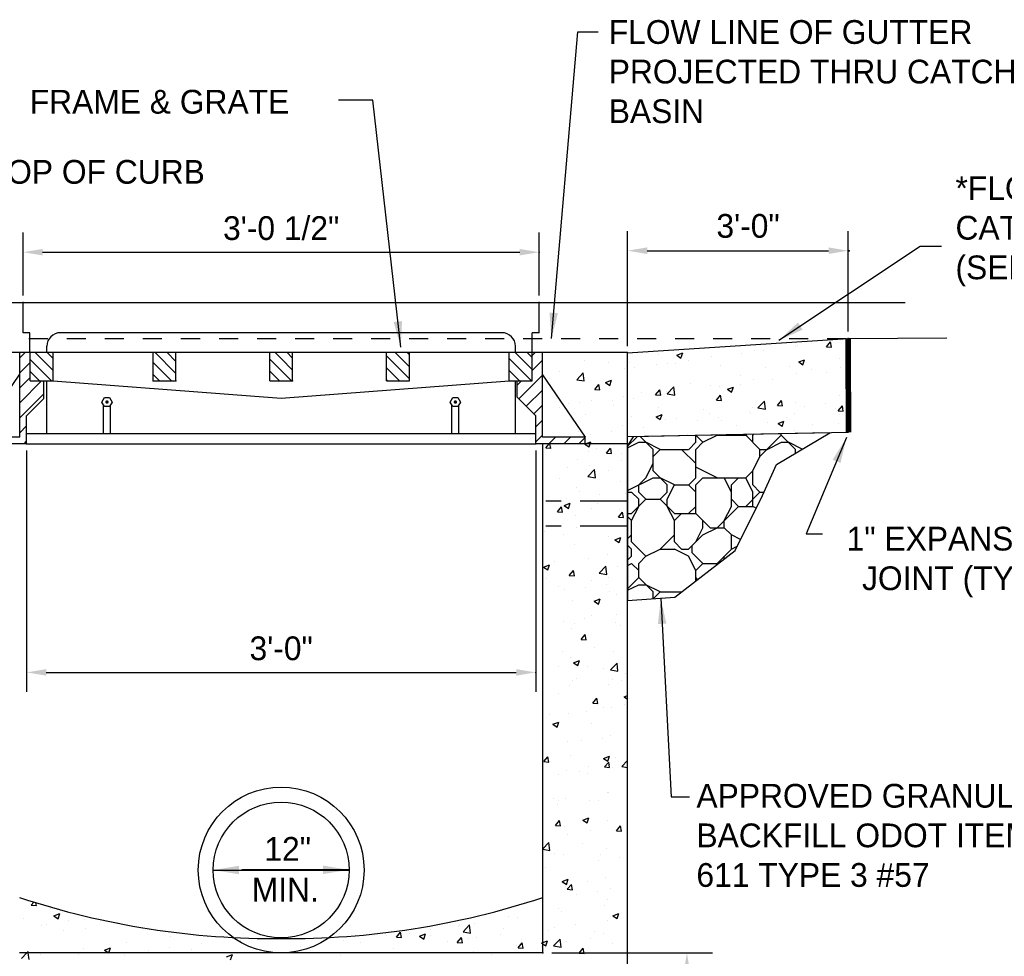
# Model space of a CAD drawing. Header units: feet. Extents: x 6 to 192, y 3 to 30.
# Tile 4 of 30: x 8.69 to 13.87, y 14.23 to 19.16. Entities that reach past the tile are written whole.
import ezdxf

# ---------------------------------------------------------------- set-up
doc = ezdxf.new("R2010")
doc.units = ezdxf.units.FT
doc.header["$MEASUREMENT"] = 0
doc.linetypes.add('B', pattern=[0.3, 0.25, -0.05])
doc.linetypes.add('F', pattern=[0.15, 0.1, -0.05])
for name, color, linetype in [('D-TEXT', 9, 'Continuous'), ('DETAIL', 50, 'Continuous'), ('HATCH', 247, 'Continuous'), ('P-HATCH', 247, 'Continuous'), ('text', 9, 'Continuous')]:
    doc.layers.add(name, color=color, linetype=linetype)
doc.styles.add('Slanted-Normal', font='font31.shx', dxfattribs={"height": 0.14})
doc.styles.get("Standard").update_dxf_attribs({"font": 'ARIAL_0.TTF'})
doc.dimstyles.new('COEC', dxfattribs={"dimscale": 13.9, "dimtxt": 0.18, "dimasz": 0.18, "dimexe": 0.18, "dimexo": 0.0625, "dimgap": 0.09, "dimtad": 1, "dimzin": 0, "dimdsep": 46, "dimtxsty": 'Standard', "dimcen": 0.09, "dimclrd": 256, "dimclre": 256, "dimclrt": 256, "dimaunit": 1, "dimadec": 4, "dimazin": 0, "dimtfac": 1, "dimtofl": 0, "dimtmove": 0, "dimatfit": 3, "dimfxl": 1, "dimtolj": 1, "dimtzin": 0, "dimlwd": -1, "dimlwe": -1, "dimarcsym": 0})

# ---------------------------------------------------------------- blocks, each defined once
blk = doc.blocks.new('*X6')
at = {"color": 0}
for p, q in [((66.8462, 16.3533), (66.8616, 16.3716)), ((66.8761, 16.3506), (66.8729, 16.3681)), ((66.8462, 16.3533), (66.8761, 16.3507)), ((66.854, 16.3568), (66.854, 16.3568)), ((66.9598, 16.331), (66.9598, 16.331)), ((66.979, 16.2904), (67.014, 16.3038)), ((67.0038, 16.2735), (67.014, 16.3038)), ((69.5789, 16.3152), (69.5796, 16.3147)), ((69.5796, 16.3147), (69.5799, 16.3155)), ((66.7983, 16.2751), (66.7983, 16.2751)), ((66.979, 16.2904), (67.0038, 16.2736)), ((67.0652, 16.2638), (67.0652, 16.2638)), ((67.1614, 16.2664), (67.1614, 16.2664)), ((69.4561, 16.2476), (69.4561, 16.2476)), ((69.6594, 16.2848), (69.6594, 16.2848)), ((69.7087, 16.2796), (69.7087, 16.2796)), ((66.9047, 16.2312), (66.9047, 16.2312)), ((66.9359, 16.2424), (66.9359, 16.2424)), ((67.0382, 16.2012), (67.0382, 16.2012)), ((67.1634, 16.2177), (67.1634, 16.2177)), ((67.3528, 16.2426), (67.3528, 16.2426)), ((68.998, 16.165), (69.0221, 16.1938)), ((69.0279, 16.1624), (69.0221, 16.1937)), ((69.1994, 16.2124), (69.1994, 16.2124)), ((69.362, 16.2295), (69.362, 16.2295)), ((69.3678, 16.2347), (69.3678, 16.2347)), ((69.3905, 16.196), (69.4294, 16.2366)), ((69.3905, 16.196), (69.435, 16.1891)), ((69.435, 16.1891), (69.4294, 16.2366)), ((69.6289, 16.2182), (69.6289, 16.2182)), ((67.4079, 16.1319), (67.4079, 16.1319)), ((67.6676, 16.1694), (67.6676, 16.1694)), ((68.0816, 16.1443), (68.0816, 16.1443)), ((68.6872, 16.1429), (68.6872, 16.1429)), ((68.7846, 16.1346), (68.7846, 16.1346)), ((68.9336, 16.1849), (68.9336, 16.1849)), ((68.9397, 16.1749), (68.9397, 16.1749)), ((68.998, 16.165), (69.0279, 16.1624)), ((69.0762, 16.1847), (69.0762, 16.1847)), ((69.1346, 16.1702), (69.1697, 16.1837)), ((69.1346, 16.1702), (69.1595, 16.1535)), ((69.1595, 16.1534), (69.1697, 16.1836)), ((69.2005, 16.1736), (69.2005, 16.1736)), ((69.2964, 16.1387), (69.2964, 16.1387)), ((69.3566, 16.1337), (69.3807, 16.1624)), ((69.3566, 16.1337), (69.3865, 16.1311)), ((69.3865, 16.131), (69.3807, 16.1623)), ((69.4216, 16.1552), (69.4216, 16.1552)), ((69.4674, 16.1623), (69.4674, 16.1623)), ((69.611, 16.1801), (69.611, 16.1801)), ((69.7153, 16.1023), (69.7394, 16.131)), ((69.7343, 16.151), (69.7343, 16.151)), ((69.7452, 16.0996), (69.7394, 16.131)), ((69.8532, 16.1302), (69.8604, 16.1329)), ((69.8532, 16.1302), (69.8604, 16.1254)), ((66.8194, 16.072), (66.8276, 16.0806)), ((66.8286, 16.072), (66.8276, 16.0805)), ((66.8603, 16.0768), (66.8603, 16.0768)), ((67.1553, 16.0999), (67.1553, 16.0999)), ((67.2774, 16.0891), (67.3124, 16.1025)), ((67.2774, 16.0891), (67.3023, 16.0723)), ((67.3023, 16.0722), (67.3124, 16.1024)), ((67.537, 16.087), (67.537, 16.087)), ((67.6622, 16.1035), (67.6622, 16.1035)), ((67.79, 16.0943), (67.79, 16.0943)), ((67.8516, 16.1284), (67.8516, 16.1284)), ((68.4304, 16.1077), (68.4304, 16.1077)), ((68.493, 16.0846), (68.493, 16.0846)), ((68.7913, 16.0722), (68.7913, 16.0722)), ((68.9806, 16.0971), (68.9806, 16.0971)), ((69.4501, 16.0811), (69.4501, 16.0811)), ((69.7026, 16.1131), (69.7026, 16.1131)), ((69.7153, 16.1023), (69.7451, 16.0997)), ((69.8503, 16.1098), (69.8503, 16.1098))]:
    blk.add_line(p, q, dxfattribs=at)
blk = doc.blocks.new('*D12')
at = {"layer": 'Defpoints', "color": 0, "transparency": 16777216}
for p in [(11.4456, 14.252), (12.2039, 14.252), (11.8921, 13.8056)]:
    blk.add_point(p, dxfattribs=at)
at = {"layer": 'text', "transparency": 16777216}
for p, q in [((11.4925, 14.252), (12.3389, 14.252)), ((12.2039, 13.8993), (12.2039, 14.1582)), ((11.9389, 13.8056), (12.3389, 13.8056))]:
    blk.add_line(p, q, dxfattribs=at)
for points in [[(12.1883, 14.1582), (12.2196, 14.1582), (12.2039, 14.252)], [(12.1883, 13.8993), (12.2196, 13.8993), (12.2039, 13.8056)]]:
    blk.add_solid(points, dxfattribs=at)
at = {"layer": 'text', "transparency": 16777216, "insert": (12.0664, 14.0288), "char_height": 0.14, "attachment_point": 5, "rotation": 90, "style": 'Slanted-Normal'}
blk.add_mtext('\\A1;{  }', dxfattribs=at)
blk = doc.blocks.new('*X7')
at = {"color": 0}
for p, q in [((66.9751, 19.5041), (66.8665, 19.6126)), ((66.9751, 19.5748), (66.9373, 19.6126)), ((67.6989, 19.4873), (67.5736, 19.6126)), ((67.6989, 19.5581), (67.6444, 19.6126)), ((68.3187, 19.5747), (68.2808, 19.6126)), ((68.3864, 19.5777), (68.3515, 19.6126)), ((69.0739, 19.5266), (68.9879, 19.6126)), ((69.0739, 19.5973), (69.0586, 19.6126)), ((69.7977, 19.5099), (69.695, 19.6126)), ((69.7977, 19.5806), (69.7657, 19.6126)), ((66.9658, 19.4426), (66.8397, 19.5687)), ((68.3187, 19.504), (68.251, 19.5717)), ((68.3864, 19.507), (68.3187, 19.5747)), ((69.0739, 19.4559), (68.9385, 19.5913)), ((69.7943, 19.4426), (69.6623, 19.5746)), ((66.8951, 19.4426), (66.8397, 19.498)), ((67.6729, 19.4426), (67.5635, 19.552)), ((68.3093, 19.4426), (68.251, 19.5009)), ((68.38, 19.4426), (68.3187, 19.504)), ((69.0164, 19.4426), (68.9385, 19.5206)), ((69.7235, 19.4426), (69.6623, 19.5039)), ((67.6022, 19.4426), (67.5635, 19.4813)), ((68.9457, 19.4426), (68.9385, 19.4499))]:
    blk.add_line(p, q, dxfattribs=at)
blk = doc.blocks.new('*X8')
at = {"color": 0}
for p, q in [((66.9751, 19.5041), (66.8665, 19.6126)), ((66.9751, 19.5748), (66.9373, 19.6126)), ((67.6989, 19.4873), (67.5736, 19.6126)), ((67.6989, 19.5581), (67.6444, 19.6126)), ((68.3187, 19.5747), (68.2808, 19.6126)), ((68.3864, 19.5777), (68.3515, 19.6126)), ((69.0739, 19.5266), (68.9879, 19.6126)), ((69.0739, 19.5973), (69.0586, 19.6126)), ((69.7977, 19.5099), (69.695, 19.6126)), ((69.7977, 19.5806), (69.7657, 19.6126)), ((66.9658, 19.4426), (66.8397, 19.5687)), ((68.3187, 19.504), (68.251, 19.5717)), ((68.3864, 19.507), (68.3187, 19.5747)), ((69.0739, 19.4559), (68.9385, 19.5913)), ((69.7943, 19.4426), (69.6623, 19.5746)), ((66.8951, 19.4426), (66.8397, 19.498)), ((67.6729, 19.4426), (67.5635, 19.552)), ((68.3093, 19.4426), (68.251, 19.5009)), ((68.38, 19.4426), (68.3187, 19.504)), ((69.0164, 19.4426), (68.9385, 19.5206)), ((69.7235, 19.4426), (69.6623, 19.5039)), ((67.6022, 19.4426), (67.5635, 19.4813)), ((68.9457, 19.4426), (68.9385, 19.4499))]:
    blk.add_line(p, q, dxfattribs=at)
blk = doc.blocks.new('*X9')
at = {"color": 0}
for p, q in [((66.9751, 19.5041), (66.8665, 19.6126)), ((66.9751, 19.5748), (66.9373, 19.6126)), ((67.6989, 19.4873), (67.5736, 19.6126)), ((67.6989, 19.5581), (67.6444, 19.6126)), ((68.3187, 19.5747), (68.2808, 19.6126)), ((68.3864, 19.5777), (68.3515, 19.6126)), ((69.0739, 19.5266), (68.9879, 19.6126)), ((69.0739, 19.5973), (69.0586, 19.6126)), ((69.7977, 19.5099), (69.695, 19.6126)), ((69.7977, 19.5806), (69.7657, 19.6126)), ((66.9658, 19.4426), (66.8397, 19.5687)), ((68.3187, 19.504), (68.251, 19.5717)), ((68.3864, 19.507), (68.3187, 19.5747)), ((69.0739, 19.4559), (68.9385, 19.5913)), ((69.7943, 19.4426), (69.6623, 19.5746)), ((66.8951, 19.4426), (66.8397, 19.498)), ((67.6729, 19.4426), (67.5635, 19.552)), ((68.3093, 19.4426), (68.251, 19.5009)), ((68.38, 19.4426), (68.3187, 19.504)), ((69.0164, 19.4426), (68.9385, 19.5206)), ((69.7235, 19.4426), (69.6623, 19.5039)), ((67.6022, 19.4426), (67.5635, 19.4813)), ((68.9457, 19.4426), (68.9385, 19.4499))]:
    blk.add_line(p, q, dxfattribs=at)
blk = doc.blocks.new('*X10')
at = {"color": 0}
for p, q in [((71.5319, 19.6436), (71.556, 19.6723)), ((71.5618, 19.641), (71.556, 19.6723)), ((71.6218, 19.689), (71.6218, 19.689)), ((71.1096, 19.6195), (71.1096, 19.6195)), ((71.1589, 19.6219), (71.1589, 19.6219)), ((71.3483, 19.6468), (71.3483, 19.6468)), ((71.3621, 19.6515), (71.3621, 19.6515)), ((71.5319, 19.6436), (71.5618, 19.641)), ((70.1066, 19.5655), (70.1066, 19.5655)), ((70.3735, 19.5542), (70.3735, 19.5542)), ((70.5415, 19.6007), (70.5415, 19.6007)), ((70.6497, 19.5947), (70.6847, 19.6081)), ((70.6497, 19.5947), (70.6745, 19.5779)), ((70.6746, 19.5778), (70.6847, 19.6081)), ((70.718, 19.5639), (70.718, 19.5639)), ((70.8529, 19.5843), (70.8529, 19.5843)), ((71.0337, 19.6054), (71.0337, 19.6054)), ((71.3682, 19.5546), (71.4032, 19.5681)), ((71.3682, 19.5546), (71.3931, 19.5379)), ((71.3931, 19.5378), (71.4033, 19.568)), ((71.6073, 19.5758), (71.6073, 19.5758)), ((69.9583, 19.5006), (69.9583, 19.5006)), ((70.2499, 19.5506), (70.2499, 19.5506)), ((70.3406, 19.5148), (70.3406, 19.5148)), ((70.4034, 19.5225), (70.4034, 19.5225)), ((70.5286, 19.5389), (70.5286, 19.5389)), ((70.5932, 19.5468), (70.5932, 19.5468)), ((70.6404, 19.5429), (70.6404, 19.5429)), ((70.9074, 19.5316), (70.9074, 19.5316)), ((71.1743, 19.5203), (71.1743, 19.5203)), ((71.3157, 19.5258), (71.3157, 19.5258)), ((71.4412, 19.5091), (71.4412, 19.5091)), ((71.6157, 19.5225), (71.6157, 19.5225)), ((71.6577, 19.5077), (71.6577, 19.5077)), ((69.8983, 19.456), (69.8983, 19.456)), ((70.06, 19.4494), (70.0989, 19.49)), ((70.06, 19.4494), (70.1045, 19.4425)), ((70.0839, 19.4796), (70.0839, 19.4796)), ((70.0876, 19.4809), (70.0876, 19.4809)), ((70.1045, 19.4425), (70.099, 19.4899)), ((70.2296, 19.4334), (70.2646, 19.4468)), ((70.2544, 19.4166), (70.2646, 19.4468)), ((71.0241, 19.4757), (71.0241, 19.4757)), ((71.1035, 19.453), (71.1035, 19.453)), ((71.2167, 19.4496), (71.2167, 19.4496)), ((71.3561, 19.485), (71.3561, 19.485)), ((71.5325, 19.4912), (71.5325, 19.4912)), ((70.1668, 19.393), (70.1909, 19.4218)), ((70.1668, 19.393), (70.1967, 19.3904)), ((70.1967, 19.3904), (70.1909, 19.4217)), ((70.2296, 19.4334), (70.2544, 19.4166)), ((70.5254, 19.3617), (70.5495, 19.3904)), ((70.5553, 19.359), (70.5495, 19.3903)), ((70.5871, 19.3803), (70.5871, 19.3803)), ((70.5936, 19.3666), (70.6326, 19.4072)), ((70.6381, 19.3597), (70.6326, 19.4072)), ((70.7325, 19.4257), (70.7325, 19.4257)), ((70.8468, 19.4178), (70.8468, 19.4178)), ((70.9022, 19.4082), (70.9022, 19.4082)), ((70.9481, 19.3934), (70.9831, 19.4068)), ((70.9481, 19.3934), (70.973, 19.3766)), ((70.973, 19.3765), (70.9832, 19.4067)), ((71.0274, 19.4247), (71.0274, 19.4247)), ((70.1493, 19.3256), (70.1493, 19.3256)), ((70.2719, 19.3253), (70.2719, 19.3253)), ((70.3345, 19.3483), (70.3345, 19.3483)), ((70.3971, 19.3417), (70.3971, 19.3417)), ((70.4409, 19.3756), (70.4409, 19.3756)), ((70.5254, 19.3617), (70.5553, 19.359)), ((70.5864, 19.3667), (70.5864, 19.3667)), ((70.5936, 19.3666), (70.6381, 19.3597)), ((70.884, 19.3303), (70.9081, 19.359)), ((70.884, 19.3303), (70.9139, 19.3277)), ((70.9139, 19.3276), (70.9081, 19.3589)), ((71.1272, 19.2839), (71.1662, 19.3245)), ((71.1717, 19.2769), (71.1662, 19.3244)), ((71.2427, 19.2989), (71.2668, 19.3276)), ((71.2726, 19.2962), (71.2668, 19.3276)), ((71.6097, 19.3561), (71.6097, 19.3561)), ((69.9561, 19.2837), (69.9561, 19.2837)), ((70.0092, 19.31), (70.0092, 19.31)), ((70.0778, 19.3131), (70.0778, 19.3131)), ((70.2762, 19.2987), (70.2762, 19.2987)), ((70.5431, 19.2874), (70.5431, 19.2874)), ((70.81, 19.2761), (70.81, 19.2761)), ((71.0769, 19.2648), (71.0769, 19.2648)), ((71.0974, 19.2866), (71.0974, 19.2866)), ((71.1272, 19.2839), (71.1717, 19.277)), ((71.2427, 19.2989), (71.2725, 19.2963)), ((71.35, 19.3186), (71.35, 19.3186)), ((71.401, 19.294), (71.401, 19.294)), ((71.5261, 19.3105), (71.5261, 19.3105)), ((71.5866, 19.2775), (71.5866, 19.2775)), ((71.6013, 19.2675), (71.6254, 19.2963)), ((71.6013, 19.2675), (71.6312, 19.2649)), ((71.6312, 19.2649), (71.6254, 19.2962)), ((70.1147, 19.2428), (70.1147, 19.2428)), ((70.3816, 19.2315), (70.3816, 19.2315)), ((70.528, 19.2321), (70.563, 19.2455)), ((70.528, 19.2321), (70.5529, 19.2153)), ((70.5529, 19.2153), (70.563, 19.2455)), ((70.581, 19.2139), (70.581, 19.2139)), ((70.6485, 19.2202), (70.6485, 19.2202)), ((70.7707, 19.211), (70.7707, 19.211)), ((70.8407, 19.2514), (70.8407, 19.2514)), ((70.8958, 19.2275), (70.8958, 19.2275)), ((70.9154, 19.209), (70.9154, 19.209)), ((71.0852, 19.2524), (71.0852, 19.2524)), ((71.2466, 19.1921), (71.2816, 19.2055)), ((71.2715, 19.1752), (71.2816, 19.2054)), ((71.295, 19.2275), (71.295, 19.2275)), ((71.3438, 19.2536), (71.3438, 19.2536)), ((71.6107, 19.2423), (71.6107, 19.2423)), ((70.0717, 19.1467), (70.0717, 19.1467)), ((70.3285, 19.1819), (70.3285, 19.1819)), ((70.4549, 19.1695), (70.4549, 19.1695)), ((71.0034, 19.1774), (71.0034, 19.1774)), ((71.1823, 19.1977), (71.1823, 19.1977)), ((71.2466, 19.1921), (71.2715, 19.1753)), ((71.3439, 19.1521), (71.3439, 19.1521)), ((71.4492, 19.1864), (71.4492, 19.1864)), ((71.6036, 19.1896), (71.6036, 19.1896)), ((71.6609, 19.2011), (71.6615, 19.2018)), ((71.6609, 19.2011), (71.6615, 19.201)), ((70.1403, 19.128), (70.1403, 19.128)), ((70.2655, 19.1445), (70.2655, 19.1445)), ((70.7118, 19.1274), (70.7118, 19.1274)), ((71.584, 19.1382), (71.584, 19.1382)), ((69.8775, 19.0483), (69.8974, 19.072)), ((69.8775, 19.0483), (69.9074, 19.0457)), ((69.9074, 19.0456), (69.9025, 19.072)), ((69.9098, 19.0558), (69.9098, 19.0558)), ((70.1079, 19.0708), (70.111, 19.072)), ((70.1079, 19.0708), (70.1328, 19.0541)), ((70.111, 19.072), (70.1429, 19.0843)), ((70.1328, 19.054), (70.1388, 19.072)), ((70.1388, 19.072), (70.1429, 19.0842)), ((70.1767, 19.0445), (70.1767, 19.0445)), ((70.2361, 19.0169), (70.2602, 19.0457)), ((70.266, 19.0143), (70.2603, 19.0456)), ((70.0657, 18.9802), (70.0657, 18.9802)), ((70.1287, 19.0273), (70.1287, 19.0273)), ((70.2361, 19.0169), (70.266, 19.0143)), ((70.3224, 19.0154), (70.3224, 19.0154)), ((70.0088, 18.9308), (70.0088, 18.9308)), ((70.1263, 18.8796), (70.1652, 18.9202)), ((70.134, 18.9473), (70.134, 18.9473)), ((70.1708, 18.8726), (70.1652, 18.9201)), ((70.2485, 18.9175), (70.2485, 18.9175)), ((70.3234, 18.9722), (70.3234, 18.9722)), ((69.9569, 18.8674), (69.9569, 18.8674)), ((70.1263, 18.8796), (70.1708, 18.8727)), ((70.0596, 18.8138), (70.0596, 18.8138)), ((70.3163, 18.849), (70.3163, 18.849)), ((70.0024, 18.7501), (70.0024, 18.7501)), ((70.0793, 18.789), (70.0793, 18.789)), ((70.1918, 18.775), (70.1918, 18.775)), ((70.3462, 18.7777), (70.3462, 18.7777)), ((69.8773, 18.7336), (69.8773, 18.7336)), ((69.9178, 18.7331), (69.9178, 18.7331)), ((69.9469, 18.6722), (69.971, 18.7009)), ((69.9768, 18.6695), (69.971, 18.7009)), ((69.9862, 18.7083), (70.0213, 18.7217)), ((69.9862, 18.7083), (70.0111, 18.6915)), ((70.0111, 18.6914), (70.0213, 18.7216)), ((70.1478, 18.6924), (70.1478, 18.6924)), ((70.1847, 18.7219), (70.1847, 18.7219)), ((70.3102, 18.6825), (70.3102, 18.6825)), ((69.9469, 18.6722), (69.9768, 18.6696)), ((70.0535, 18.6473), (70.0535, 18.6473)), ((70.3055, 18.6408), (70.3296, 18.6696)), ((70.3055, 18.6408), (70.3354, 18.6382)), ((70.3354, 18.6382), (70.3296, 18.6695)), ((70.0603, 18.5778), (70.0603, 18.5778)), ((69.8709, 18.5529), (69.8709, 18.5529)), ((69.9798, 18.5349), (69.9798, 18.5349)), ((70.2468, 18.5236), (70.2468, 18.5236)), ((70.2847, 18.507), (70.3197, 18.5204)), ((70.3041, 18.5161), (70.3041, 18.5161)), ((70.3096, 18.4901), (70.3197, 18.5203)), ((70.0474, 18.4809), (70.0474, 18.4809)), ((70.2847, 18.507), (70.3096, 18.4902)), ((70.1272, 18.3941), (70.1272, 18.3941)), ((70.2445, 18.4222), (70.2445, 18.4222)), ((69.8646, 18.3457), (69.8996, 18.3591)), ((69.8646, 18.3457), (69.8895, 18.3289)), ((69.8895, 18.3289), (69.8996, 18.3591)), ((69.9287, 18.3806), (69.9287, 18.3806)), ((70.1926, 18.3098), (70.2315, 18.3504)), ((70.2371, 18.3028), (70.2315, 18.3503)), ((70.2981, 18.3496), (70.2981, 18.3496)), ((69.8825, 18.2794), (69.8825, 18.2794)), ((70.0163, 18.2961), (70.0404, 18.3248)), ((70.0163, 18.2961), (70.0462, 18.2935)), ((70.0462, 18.2934), (70.0404, 18.3248)), ((70.0413, 18.3144), (70.0413, 18.3144)), ((70.1926, 18.3098), (70.237, 18.3029)), ((70.247, 18.2843), (70.247, 18.2843)), ((69.9554, 18.2343), (69.9554, 18.2343)), ((70.113, 18.225), (70.113, 18.225)), ((70.1494, 18.2681), (70.1494, 18.2681)), ((70.2382, 18.2415), (70.2382, 18.2415)), ((69.9879, 18.2122), (69.9879, 18.2122)), ((70.2548, 18.2009), (70.2548, 18.2009)), ((70.292, 18.1832), (70.292, 18.1832)), ((70.0353, 18.148), (70.0353, 18.148)), ((70.163, 18.1444), (70.1981, 18.1578)), ((70.163, 18.1444), (70.1879, 18.1276)), ((70.1879, 18.1275), (70.1981, 18.1578)), ((70.1066, 18.0443), (70.1066, 18.0443)), ((70.1463, 18.0593), (70.1463, 18.0593)), ((70.296, 18.0692), (70.296, 18.0692)), ((69.9815, 18.0278), (69.9815, 18.0278)), ((70.0499, 18.0139), (70.0499, 18.0139)), ((70.2859, 18.0167), (70.2859, 18.0167)), ((70.3168, 18.0027), (70.3168, 18.0027)), ((70.0292, 17.9815), (70.0292, 17.9815)), ((70.0856, 17.92), (70.1097, 17.9487)), ((70.1155, 17.9174), (70.1098, 17.9487)), ((70.0856, 17.92), (70.1155, 17.9174)), ((70.1645, 17.872), (70.1645, 17.872)), ((69.9751, 17.8471), (69.9751, 17.8471)), ((70.0231, 17.8151), (70.0231, 17.8151)), ((70.2798, 17.8503), (70.2798, 17.8503)), ((69.9525, 17.7584), (69.9525, 17.7584)), ((70.0414, 17.7818), (70.0764, 17.7952)), ((70.0414, 17.7818), (70.0663, 17.765)), ((70.0663, 17.765), (70.0764, 17.7952)), ((70.1257, 17.761), (70.1257, 17.761)), ((70.2589, 17.7399), (70.2978, 17.7805)), ((70.3033, 17.733), (70.2978, 17.7805)), ((70.2195, 17.7472), (70.2195, 17.7472)), ((70.2589, 17.7399), (70.3033, 17.7331)), ((70.3487, 17.7164), (70.3487, 17.7164)), ((70.017, 17.6486), (70.017, 17.6486)), ((70.0329, 17.6748), (70.0329, 17.6748)), ((70.058, 17.6913), (70.058, 17.6913)), ((70.2455, 17.6512), (70.2455, 17.6512)), ((70.2737, 17.6838), (70.2737, 17.6838)), ((70.3249, 17.68), (70.3249, 17.68)), ((69.9539, 17.6011), (69.9539, 17.6011)), ((70.3398, 17.5805), (70.3604, 17.5884)), ((70.3398, 17.5805), (70.3604, 17.5666)), ((70.155, 17.5439), (70.1791, 17.5727)), ((70.155, 17.5439), (70.1849, 17.5413)), ((70.1849, 17.5413), (70.1791, 17.5726)), ((70.3423, 17.5356), (70.3423, 17.5356)), ((69.9014, 17.4776), (69.9014, 17.4776)), ((70.0109, 17.4822), (70.0109, 17.4822)), ((70.12, 17.493), (70.12, 17.493)), ((70.2172, 17.5192), (70.2172, 17.5192)), ((70.2677, 17.5174), (70.2677, 17.5174)), ((69.9197, 17.4192), (69.9547, 17.4327)), ((69.9197, 17.4192), (69.9446, 17.4024)), ((69.9446, 17.4024), (69.9548, 17.4326)), ((70.1449, 17.4261), (70.1449, 17.4261)), ((70.2616, 17.351), (70.2616, 17.351)), ((70.0049, 17.3158), (70.0049, 17.3158)), ((70.0856, 17.322), (70.0856, 17.322)), ((70.2108, 17.3384), (70.2108, 17.3384)), ((70.0226, 17.2375), (70.0226, 17.2375)), ((69.8611, 17.1816), (69.8611, 17.1816)), ((69.8658, 17.1992), (69.8899, 17.2279)), ((69.8658, 17.1992), (69.8956, 17.1966)), ((69.8957, 17.1965), (69.8899, 17.2279)), ((70.2182, 17.2179), (70.2532, 17.2314)), ((70.2182, 17.2179), (70.2431, 17.2011)), ((70.2244, 17.1678), (70.2485, 17.1966)), ((70.2431, 17.2011), (70.2532, 17.2313)), ((70.2543, 17.1652), (70.2485, 17.1965)), ((70.2555, 17.1845), (70.2555, 17.1845)), ((70.2895, 17.2262), (70.2895, 17.2262)), ((70.3252, 17.1701), (70.3604, 17.2068)), ((69.9541, 17.1247), (69.9541, 17.1247)), ((69.9988, 17.1493), (69.9988, 17.1493)), ((70.0793, 17.1412), (70.0793, 17.1412)), ((70.1242, 17.1278), (70.1242, 17.1278)), ((70.128, 17.1703), (70.128, 17.1703)), ((70.2244, 17.1678), (70.2543, 17.1652)), ((70.2686, 17.1662), (70.2686, 17.1662)), ((70.3252, 17.1701), (70.3604, 17.1647)), ((70.244, 17.018), (70.244, 17.018)), ((70.2494, 17.0181), (70.2494, 17.0181)), ((69.9231, 16.9834), (69.9231, 16.9834)), ((69.9477, 16.944), (69.9477, 16.944)), ((69.9524, 16.968), (69.9524, 16.968)), ((69.9927, 16.9829), (69.9927, 16.9829)), ((70.1371, 16.9689), (70.1371, 16.9689)), ((70.19, 16.9721), (70.19, 16.9721)), ((69.9351, 16.8231), (69.9592, 16.8518)), ((69.965, 16.8204), (69.9593, 16.8518)), ((70.0965, 16.8553), (70.1315, 16.8688)), ((70.0965, 16.8553), (70.1214, 16.8386)), ((70.1214, 16.8385), (70.1315, 16.8687)), ((70.2433, 16.8516), (70.2433, 16.8516)), ((69.9351, 16.8231), (69.965, 16.8205)), ((69.9866, 16.8164), (69.9866, 16.8164)), ((70.0056, 16.7717), (70.0056, 16.7717)), ((70.1434, 16.793), (70.1434, 16.793)), ((70.2938, 16.7917), (70.3179, 16.8205)), ((70.2938, 16.7917), (70.3237, 16.7891)), ((70.3237, 16.7891), (70.3179, 16.8204)), ((70.3213, 16.8133), (70.3213, 16.8133)), ((69.8604, 16.6857), (69.8968, 16.7237)), ((69.9023, 16.6761), (69.8968, 16.7236)), ((70.0927, 16.7166), (70.0927, 16.7166)), ((69.8604, 16.6827), (69.9023, 16.6762)), ((69.9312, 16.6607), (69.9312, 16.6607)), ((70.2373, 16.6852), (70.2373, 16.6852)), ((70.3596, 16.7053), (70.3596, 16.7053)), ((69.9805, 16.65), (69.9805, 16.65)), ((70.1898, 16.6161), (70.1898, 16.6161)), ((70.1981, 16.6494), (70.1981, 16.6494)), ((70.315, 16.6326), (70.315, 16.6326)), ((69.874, 16.5745), (69.874, 16.5745)), ((69.9745, 16.4835), (69.9745, 16.4835)), ((69.9749, 16.4928), (70.0099, 16.5062)), ((69.9749, 16.4928), (69.9997, 16.476)), ((69.9998, 16.4759), (70.0099, 16.5061)), ((70.1228, 16.4947), (70.1228, 16.4947)), ((70.2312, 16.5187), (70.2312, 16.5187)), ((69.9932, 16.4624), (69.9932, 16.4624)), ((70.0045, 16.447), (70.0286, 16.4757)), ((70.0045, 16.447), (70.0344, 16.4444)), ((70.0344, 16.4443), (70.0286, 16.4757)), ((70.1834, 16.4354), (70.1834, 16.4354)), ((70.2601, 16.4512), (70.2601, 16.4512)), ((70.0583, 16.4189), (70.0583, 16.4189)), ((70.2426, 16.3849), (70.2426, 16.3849)), ((69.951, 16.3348), (69.951, 16.3348)), ((69.9684, 16.3171), (69.9684, 16.3171)), ((70.2251, 16.3523), (70.2251, 16.3523)), ((70.2733, 16.2915), (70.3083, 16.3049)), ((70.2982, 16.2746), (70.3083, 16.3048)), ((70.2413, 16.2631), (70.2413, 16.2631)), ((70.2733, 16.2915), (70.2982, 16.2747)), ((69.8958, 16.2069), (69.8958, 16.2069)), ((69.9267, 16.2217), (69.9267, 16.2217)), ((70.0519, 16.2382), (70.0519, 16.2382)), ((70.1627, 16.1957), (70.1627, 16.1957)), ((69.8604, 16.1329), (69.8882, 16.1436)), ((69.8781, 16.1134), (69.8882, 16.1436)), ((69.9241, 16.1133), (69.9631, 16.1538)), ((69.9623, 16.1506), (69.9623, 16.1506)), ((69.9686, 16.1063), (69.9631, 16.1538)), ((70.0013, 16.1398), (70.0013, 16.1398)), ((70.1419, 16.1599), (70.1419, 16.1599)), ((70.219, 16.1858), (70.219, 16.1858)), ((66.7887, 16.04), (66.8194, 16.072)), ((66.8332, 16.033), (66.8286, 16.072)), ((69.8604, 16.1254), (69.8781, 16.1134)), ((69.9241, 16.1133), (69.9686, 16.1064)), ((70.0739, 16.0709), (70.098, 16.0996)), ((70.1038, 16.0682), (70.098, 16.0996)), ((70.2682, 16.1285), (70.2682, 16.1285)), ((66.8986, 16.0647), (66.8986, 16.0647)), ((67.1272, 16.0656), (67.1272, 16.0656)), ((67.3942, 16.0543), (67.3942, 16.0543)), ((67.996, 16.049), (68.031, 16.0625)), ((68.0209, 16.0322), (68.031, 16.0624)), ((68.1708, 16.0702), (68.1708, 16.0702)), ((68.6661, 16.0557), (68.6661, 16.0557)), ((69.5587, 16.0598), (69.5587, 16.0598)), ((70.0739, 16.0709), (70.1038, 16.0683)), ((70.1097, 16.0659), (70.1097, 16.0659))]:
    blk.add_line(p, q, dxfattribs=at)

msp = doc.modelspace()

# ---------------------------------------------------------------- hatches: boundary and pattern name
at = {"layer": 'P-HATCH'}
h = msp.add_hatch(dxfattribs=at)
h.set_pattern_fill('RIPRAP', color=256, scale=0.75, style=0)
h.set_pattern_definition([(0, (-61.9625, 0.2511), (0.75, 0.75), [0.225, -0.2625, 0.0375, -0.225]), (0, (-61.6625, 0.4011), (0.75, 0.75), [0.0375, -0.1875, 0.15, -0.375]), (0, (-61.55, 0.4386), (0.75, 0.75), [0.0375, -0.7125]), (0, (-61.8875, 0.4761), (0.75, 0.75), [0.15, -0.6]), (0, (-61.9625, 0.5511), (0.75, 0.75), [0.075, -0.675]), (0, (-61.4375, 0.6261), (0.75, 0.75), [0.075, -0.0375, 0.0375, -0.6]), (0, (-61.7375, 0.6636), (0.75, 0.75), [0.1125, -0.6375]), (0, (-61.925, 0.7386), (0.75, 0.75), [0.075, -0.675]), (0, (-61.625, 0.8136), (0.75, 0.75), [0.0375, -0.225, 0.1125, -0.375]), (0, (-61.775, 0.8511), (0.75, 0.75), [0.075, -0.675]), (0, (-61.5125, 0.8886), (0.75, 0.75), [0.075, -0.675]), (0, (-61.6625, 0.9261), (0.75, 0.75), [0.075, -0.675]), (0, (-61.3625, 0.9636), (0.75, 0.75), [0.075, -0.675]), (90, (-62, 0.2511), (-0.75, 0.75), [0.15, -0.0375, 0.075, -0.3, 0.15, -0.0375]), (90, (-61.9625, 0.7386), (-0.75, 0.75), [0.0375, -0.7125]), (90, (-61.85, 0.5136), (-0.75, 0.75), [0.075, -0.15, 0.0375, -0.4875]), (90, (-61.8125, 0.6261), (-0.75, 0.75), [0.075, -0.15, 0.1125, -0.4125]), (90, (-61.7, 0.4386), (-0.75, 0.75), [0.0375, -0.375, 0.075, -0.0375, 0.075, -0.15]), (90, (-61.6625, 0.3636), (-0.75, 0.75), [0.0375, -0.7125]), (90, (-61.5875, 0.5886), (-0.75, 0.75), [0.0375, -0.0375, 0.1125, -0.5625]), (90, (-61.55, 0.4761), (-0.75, 0.75), [0.075, -0.3, 0.0375, -0.0375, 0.0375, -0.2625]), (90, (-61.475, 0.2886), (-0.75, 0.75), [0.1125, -0.6375]), (90, (-61.4, 0.8511), (-0.75, 0.75), [0.0375, -0.0375, 0.0375, -0.6375]), (90, (-61.3625, 0.6636), (-0.75, 0.75), [0.1125, -0.6375]), (90, (-61.26875, 0.6074), (-0.75, 0.75), [0.0375, -0.7125]), (45, (-61.7375, 0.25113), (0, 0.75), [0.0530325, -1.007628]), (45, (-61.8125, 0.96363), (0, 0.75), [0.0530325, -0.1590975, 0.1590975, -0.6894327]), (45, (-61.7375, 0.85113), (0, 0.75), [0.106065, -0.265165, 0.0530325, -0.6363976]), (45, (-61.5875, 0.81363), (0, 0.75), [0.106065, -0.3712313, 0.0530325, -0.5303314]), (45, (-61.8875, 0.47613), (0, 0.75), [0.0530325, -1.007628]), (45, (-61.7, 0.47613), (0, 0.75), [0.159099, -0.901561]), (45, (-61.55, 0.55113), (0, 0.75), [0.0530325, -0.318198, 0.0530325, -0.636397]), (45, (-61.4375, 0.62613), (0, 0.75), [0.106065, -0.954595]), (45, (-61.2875, 0.62613), (0, 0.75), [0.106065, -0.954595]), (45, (-61.2875, 0.40113), (0, 0.75), [0.0530325, -1.007628]), (45, (-61.3625, 0.77613), (0, 0.75), [0.0530325, -1.007628]), (45, (-61.4375, 0.88863), (0, 0.75), [0.0530325, -1.007628]), (45, (-61.2875, 0.96363), (0, 0.75), [0.0530325, -1.007628]), (45, (-62, 0.96363), (0, 0.75), [0.0530325, -1.007628]), (45, (-61.625, 0.66363), (0, 0.75), [0.0530325, -1.007628]), (45, (-61.55, 0.96363), (0, 0.75), [0.0530325, -0.3712313, 0.0530325, -0.583364]), (45, (-61.8875, 0.55113), (0, 0.75), [0.106065, -0.954595]), (45, (-61.8875, 0.73863), (0, 0.75), [0.1590975, -0.901563]), (135, (-61.9625, 0.55113), (-0.75, 8e-17), [0.0795525, -0.981108]), (135, (-61.55, 0.51363), (-0.75, 8e-17), [0.0530325, -1.007628]), (135, (-61.325, 0.62613), (-0.75, 8e-17), [0.0530325, -1.007628]), (135, (-61.5875, 0.77613), (-0.75, 8e-17), [0.0530325, -1.007628]), (135, (-61.55, 0.88863), (-0.75, 8e-17), [0.0530325, -1.007628]), (135, (-61.6625, 0.92613), (-0.75, 8e-17), [0.0530325, -1.007628]), (135, (-61.5125, 0.88863), (-0.75, 8e-17), [0.0530325, -1.007628]), (135, (-61.9625, 0.43863), (-0.75, 8e-17), [0.0530325, -1.007628]), (135, (-61.8125, 0.70113), (-0.75, 8e-17), [0.0530325, -1.007628]), (135, (-61.8125, 0.47613), (-0.75, 8e-17), [0.106065, -0.954595]), (135, (-61.6625, 0.40113), (-0.75, 8e-17), [0.106065, -0.954595]), (135, (-61.3625, 0.81363), (-0.75, 8e-17), [0.106065, -0.954595]), (135, (-61.5875, 0.62613), (-0.75, 8e-17), [0.0530325, -1.007628]), (135, (-61.475, 0.40113), (-0.75, 8e-17), [0.106065, -0.636396, 0.0530325, -0.2651667]), (135, (-61.925, 0.73863), (-0.75, 8e-17), [0.106065, -0.212132, 0.106065, -0.636398]), (135, (-62, 0.32613), (-0.75, 8e-17), [0.10605, -0.2652, 0.10605, -0.2652, 0.053025, -0.2651352]), (26.56505, (-61.7375, 0.47613), (0.75, 4e-11), [0.1677, -0.08385, 0.08385, -1.341651]), (26.56505, (-61.625, 0.92613), (0.75, 4e-11), [0.1677, -1.509351]), (26.56505, (-61.625, 0.40113), (0.75, 4e-11), [0.08385, -1.593201]), (26.56505, (-61.9625, 0.43863), (0.75, 4e-11), [0.08385, -1.593201]), (26.56505, (-61.8125, 0.62613), (0.75, 4e-11), [0.08385, -1.593201]), (26.56505, (-61.9625, 0.70113), (0.75, 4e-11), [0.08385, -1.593201]), (63.43495, (-61.85, 0.77613), (4e-11, 0.75), [0.08385, -1.593201]), (63.43495, (-61.5875, 0.77613), (4e-11, 0.75), [0.08385, -1.593201]), (63.43495, (-61.5125, 0.25113), (4e-11, 0.75), [0.08385, -1.593201]), (63.43495, (-62, 0.66363), (4e-11, 0.75), [0.08385, -1.593201]), (63.43495, (-61.7, 0.28863), (4e-11, 0.75), [0.08385, -0.58695, 0.08385, -0.922401]), (116.56505, (-61.8125, 0.92613), (-4e-11, 0.75), [0.08385, -1.593201]), (116.56505, (-61.3625, 0.77613), (-4e-11, 0.75), [0.08385, -1.593201]), (116.56505, (-61.7, 0.92613), (-4e-11, 0.75), [0.08385, -1.593201]), (116.56505, (-62, 0.51363), (-4e-11, 0.75), [0.08385, -1.593201]), (153.43495, (-61.4375, 0.40113), (-0.75, 4e-11), [0.08385, -1.593201]), (153.43495, (-61.2875, 0.58863), (-0.75, 4e-11), [0.08385, -1.593201]), (153.43495, (-61.7375, 0.66363), (-0.75, 4e-11), [0.08385, -1.593201]), (153.43495, (-61.625, 0.81363), (-0.75, 4e-11), [0.08385, -1.593201]), (153.43495, (-61.3625, 0.96363), (-0.75, 4e-11), [0.08385, -1.593201]), (153.43495, (-61.8875, 0.25113), (-0.75, 4e-11), [0.125775, -1.551276])])
h.paths.add_polyline_path([(12.95528, 16.98879), (12.41033, 16.97768), (11.92109, 16.9677), (11.89207, 16.92222), (11.89207, 16.58662), (11.89207, 16.31452), (11.89207, 16.1059), (12.13943, 16.12404), (12.45702, 16.36894), (12.6022, 16.65918), (12.67479, 16.82245)])

# ---------------------------------------------------------------- linework, layer by layer
at = {"layer": 'DETAIL'}
for p, q in [((6.91835, 17.6746), (13.3528, 17.6746)), ((8.71128, 17.51543), (8.71128, 17.6746)), ((11.42704, 17.51543), (11.42704, 17.6746)), ((8.74755, 17.51543), (8.71128, 17.51543)), ((8.74755, 17.41322), (8.74755, 17.51543)), ((11.23017, 17.51543), (8.90815, 17.51543)), ((11.42704, 17.51543), (11.39002, 17.51543)), ((11.39002, 17.41322), (11.39002, 17.51543)), ((11.89207, 17.40957), (13.05202, 17.48543)), ((13.05202, 17.48543), (13.57072, 17.4886)), ((8.54242, 17.41322), (11.57886, 17.41322)), ((8.69416, 16.96627), (8.69416, 17.41322)), ((8.74863, 17.26144), (8.74863, 17.41322)), ((8.83672, 17.41322), (8.83672, 17.44401)), ((8.86952, 17.26144), (8.86952, 17.41322)), ((9.39489, 17.26144), (9.39489, 17.41322)), ((9.51578, 17.26144), (9.51578, 17.41322)), ((10.00871, 17.26144), (10.00871, 17.41322)), ((10.1296, 17.26144), (10.1296, 17.41322)), ((10.62254, 17.26144), (10.62254, 17.41322)), ((10.74343, 17.26144), (10.74343, 17.41322)), ((11.2688, 17.26144), (11.2688, 17.41322)), ((11.3016, 17.41322), (11.3016, 17.44401)), ((11.38969, 17.26144), (11.38969, 17.41322)), ((11.44416, 16.96627), (11.44416, 17.41322)), ((11.57886, 17.41322), (11.89207, 17.41322)), ((8.74863, 17.26144), (8.86952, 17.26144)), ((8.81985, 17.16838), (8.81985, 17.26144)), ((8.83672, 16.98545), (8.83672, 17.26144)), ((9.39489, 17.26144), (9.51578, 17.26144)), ((10.00871, 17.26144), (10.1296, 17.26144)), ((10.62254, 17.26144), (10.74343, 17.26144)), ((11.2688, 17.26144), (11.38969, 17.26144)), ((11.3016, 16.98545), (11.3016, 17.26144)), ((11.31148, 17.17536), (11.31148, 17.26144)), ((8.72988, 17.0784), (8.81985, 17.16838)), ((11.40844, 17.0784), (11.31148, 17.17536)), ((9.13491, 16.98545), (9.13491, 17.13522)), ((9.17062, 16.98545), (9.17062, 17.13522)), ((10.96769, 16.98545), (10.96769, 17.13522)), ((11.00341, 16.98545), (11.00341, 17.13522)), ((8.72988, 16.93055), (8.72988, 17.0784)), ((11.40844, 16.93055), (11.40844, 17.0784)), ((8.69416, 16.96627), (8.46946, 16.96627)), ((11.66886, 16.96627), (11.44416, 16.96627)), ((11.66886, 16.93055), (11.66886, 16.96627)), ((13.05401, 16.9908), (11.89207, 16.96711)), ((8.72988, 16.93055), (8.24625, 16.93055)), ((11.89207, 16.93055), (11.40844, 16.93055)), ((11.44564, 14.25199), (11.44564, 16.93055)), ((11.89207, 13.80556), (11.89207, 16.93055)), ((11.44564, 14.25199), (8.69267, 14.25199))]:
    msp.add_line(p, q, dxfattribs=at)
at = {"layer": 'DETAIL', "color": 4}
msp.add_line((8.72988, 16.98545), (11.40844, 16.98545), dxfattribs=at)
at = {"layer": 'DETAIL', "color": 247}
msp.add_line((8.72988, 16.93055), (11.40844, 16.93055), dxfattribs=at)
at = {"layer": 'DETAIL', "linetype": 'B'}
for p, q in [((11.89207, 16.62842), (11.46074, 16.62842)), ((11.89207, 16.49785), (11.46074, 16.49785))]:
    msp.add_line(p, q, dxfattribs=at)
at = {"layer": 'DETAIL', "const_width": 0.02976}
msp.add_lwpolyline([(13.05401, 16.9908), (13.05202, 17.48543)], dxfattribs=at)
at = {"layer": 'DETAIL'}
for points in [[(9.16616, 17.12749), (9.13937, 17.12749), (9.12598, 17.15068), (9.13937, 17.17388), (9.16616, 17.17388), (9.17955, 17.15068)], [(10.99894, 17.12749), (10.97216, 17.12749), (10.95876, 17.15068), (10.97216, 17.17388), (10.99894, 17.17388), (11.01234, 17.15068)]]:
    msp.add_lwpolyline(points, close=True, dxfattribs=at)
at = {"layer": 'DETAIL', "const_width": 0.00893}
for points in [[(9.1483, 17.15068, 1), (9.15723, 17.15068, 1)], [(10.98109, 17.15068, 1), (10.99001, 17.15068, 1)]]:
    msp.add_lwpolyline(points, format="xyb", close=True, dxfattribs=at)
at = {"layer": 'DETAIL'}
for radius in [0.43611, 0.35742]:
    msp.add_circle((10.06916, 14.6881), radius, dxfattribs=at)
for centre, radius, start, end in [((8.90815, 17.44401), 0.07143, 90, 180), ((11.23017, 17.44401), 0.07143, 0, 90), ((10.04048, 18.62914), 4.30211, 251.7424, 270.44949), ((10.09784, 18.62914), 4.30211, 269.55051, 288.2576)]:
    msp.add_arc(centre, radius, start, end, dxfattribs=at)
at = {"layer": 'HATCH'}
msp.add_lwpolyline([(12.95528, 16.98879), (12.41033, 16.97768), (11.92109, 16.9677), (11.89207, 16.92222), (11.89207, 16.58662), (11.89207, 16.31452), (11.89207, 16.1059), (12.13943, 16.12404), (12.45702, 16.36894), (12.6022, 16.65918), (12.67479, 16.82245)], close=True, dxfattribs=at)
at = {"layer": 'P-HATCH', "linetype": 'F'}
msp.add_line((7.1421, 17.48543), (13.05202, 17.48543), dxfattribs=at)
at = {"layer": 'P-HATCH'}
for p, q in [((8.69416, 17.3835), (8.72388, 17.41322)), ((11.38969, 17.39582), (11.4071, 17.41322)), ((11.89207, 16.93055), (11.89207, 17.40957)), ((8.69416, 17.30458), (8.74863, 17.35905)), ((11.38969, 17.3169), (11.44416, 17.37136)), ((8.46946, 16.96627), (8.69416, 17.29749)), ((8.69416, 17.22566), (8.74863, 17.28013)), ((8.69416, 17.14675), (8.80885, 17.26144)), ((8.86952, 17.26144), (10.06916, 17.17141)), ((10.06916, 17.17141), (11.2688, 17.26144)), ((11.31148, 17.23869), (11.33423, 17.26144)), ((11.31928, 17.16757), (11.44416, 17.29245)), ((11.44416, 17.29375), (11.66886, 16.96627)), ((11.35873, 17.12811), (11.44416, 17.21353)), ((8.69416, 17.06783), (8.81985, 17.19352)), ((11.39819, 17.08865), (11.44416, 17.13461)), ((11.40844, 17.01998), (11.44416, 17.05569)), ((8.69416, 16.98891), (8.72988, 17.02462)), ((8.71472, 16.93055), (8.72988, 16.94571)), ((11.40844, 16.94106), (11.44416, 16.97677)), ((11.47685, 16.93055), (11.51256, 16.96627)), ((11.55577, 16.93055), (11.59148, 16.96627)), ((11.63469, 16.93055), (11.66886, 16.96473))]:
    msp.add_line(p, q, dxfattribs=at)
at = {"layer": 'text'}
for p, q in [((8.71128, 17.71031), (8.71128, 18.04189)), ((11.42704, 17.71031), (11.42704, 18.04189)), ((11.89207, 17.44529), (11.89207, 18.04976)), ((13.05202, 17.52114), (13.05202, 18.04976)), ((8.81413, 17.93904), (11.32418, 17.93904)), ((11.99493, 17.9469), (12.94917, 17.9469)), ((8.72988, 16.89484), (8.72988, 15.62521)), ((11.40844, 16.89484), (11.40844, 15.62521)), ((8.83273, 15.72807), (11.30558, 15.72807))]:
    msp.add_line(p, q, dxfattribs=at)
for p in [(11.42704, 17.93904), (13.05202, 17.9469), (13.05507, 17.94624), (13.05801, 17.94624), (8.71128, 17.6746), (11.42704, 17.6746), (13.05202, 17.48543), (11.89207, 17.40957), (9.39489, 17.26144), (9.51578, 17.26144), (10.1296, 17.26144), (10.62254, 17.2679), (8.72988, 16.93055), (11.40844, 16.93055), (11.40844, 15.72807), (11.44564, 14.25199), (11.44564, 14.25199)]:
    msp.add_point(p, dxfattribs=at)
for points in [[(8.81413, 17.95618), (8.81413, 17.92189), (8.71128, 17.93904)], [(11.32418, 17.95618), (11.32418, 17.92189), (11.42704, 17.93904)], [(11.99493, 17.96404), (11.99493, 17.92976), (11.89207, 17.9469)], [(12.94917, 17.96404), (12.94917, 17.92976), (13.05202, 17.9469)], [(8.83273, 15.74521), (8.83273, 15.71092), (8.72988, 15.72807)], [(11.30558, 15.74521), (11.30558, 15.71092), (11.40844, 15.72807)]]:
    msp.add_solid(points, dxfattribs=at)

# ---------------------------------------------------------------- block references
at = {"layer": 'HATCH', "xscale": 0.892855, "yscale": 0.892855, "zscale": 0.892855}
for name in ['*X7', '*X8', '*X9']:
    msp.add_blockref(name, (-50.92954, -0.098), dxfattribs=at)
at = {"layer": 'P-HATCH', "xscale": 0.892855, "yscale": 0.892855, "zscale": 0.892855}
for name in ['*X10', '*X6']:
    msp.add_blockref(name, (-50.92954, -0.098), dxfattribs=at)

# ---------------------------------------------------------------- texts
at = {"layer": 'D-TEXT', "char_height": 0.125, "width": 2.5499939, "attachment_point": 1, "style": 'Slanted-Normal'}
for s, insert in [('{FLOW LINE OF GUTTER PROJECTED THRU CATCH BASIN}', (11.79255, 19.16017)), ('{FRAME & GRATE}', (8.74649, 18.79318)), ('{TOP OF CURB}', (8.52522, 18.42423)), ('{*FLOW LINE THRU }\\P{CATCH BASIN.}\\P{(SEE NOTE H)}\\P\\P', (13.61694, 18.33846)), ('APPROVED GRANULAR\\PBACKFILL ODOT ITEM \\P611 TYPE 3 #57', (12.25391, 15.14136))]:
    msp.add_mtext(s, dxfattribs=dict(at, insert=insert))
at = {"layer": 'D-TEXT', "char_height": 0.125, "attachment_point": 5, "style": 'Slanted-Normal'}
for s, insert in [('\\A1;{3\'-0 1/2"}', (10.06916, 18.06487)), ('{3\'-0"}', (12.52564, 18.07662)), ('1" EXPANSION \\PJOINT (TYP.)', (13.63132, 16.30875)), ('\\A1;{3\'-0"}', (10.06916, 15.8539)), ('{12"}', (10.10358, 14.79941)), ('{MIN.}', (10.09094, 14.58475))]:
    msp.add_mtext(s, dxfattribs=dict(at, insert=insert))

# ---------------------------------------------------------------- dimensions: what is measured, and where the dimension line sits
at = {"layer": 'text'}
dim = msp.add_linear_dim(base=(12.20394, 14.25199), p1=(11.89207, 13.80556), p2=(11.44564, 14.25199), angle=90, text='{  }', dimstyle='COEC', override={"dimscale": 0.75, "dimtxt": 0.125, "dimasz": 0.125, "dimtxsty": 'Slanted-Normal', "dimaunit": 0}, dxfattribs=at)
dim.commit()
dim.dimension.update_dxf_attribs({"geometry": '*D12', "text_midpoint": (12.06644, 14.02877)})

# ---------------------------------------------------------------- leaders
msp.add_leader([(13.04356, 16.96324), (12.83143, 16.45659), (12.91761, 16.45659)], dimstyle='COEC', override={"dimscale": 0.75, "dimaunit": 0})
for points in [[(11.49133, 17.48543), (11.63035, 19.09935), (11.73666, 19.09935)], [(10.69812, 17.44015), (10.55092, 18.73972), (10.37102, 18.73972)], [(12.68787, 17.47526), (13.43079, 17.97008), (13.54336, 17.97008)], [(12.06656, 16.1187), (12.12023, 15.07383), (12.21833, 15.07383)], [(9.71174, 14.6881), (10.42658, 14.6881)], [(9.71174, 14.6881), (10.42658, 14.6881)], [(10.42401, 14.68916), (9.86293, 14.68916)]]:
    msp.add_leader(points, dimstyle='COEC', override={"dimscale": 0.75, "dimaunit": 0}, dxfattribs=at)

doc.saveas('drawing.dxf')
